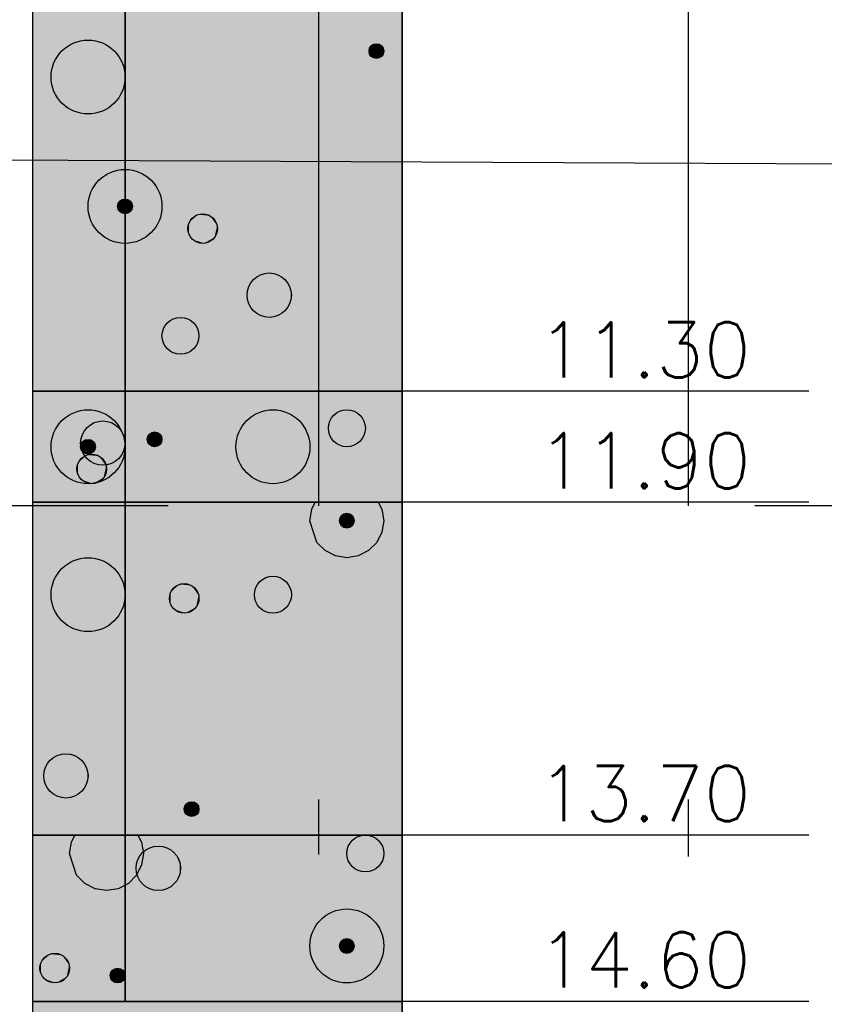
# Model space of a CAD drawing. Header units: metres. Extents: x 3458045 to 3462392, y 5482308 to 5484762.
# Tile 216 of 256: x 3460081.94 to 3460086.29, y 5483992.09 to 5483997.42. Entities that reach past the tile are written whole.
import ezdxf

# ---------------------------------------------------------------- set-up
doc = ezdxf.new("R2010")
doc.units = ezdxf.units.M
doc.header["$PDMODE"] = 3
doc.header["$PDSIZE"] = 0.1
for name, pattern in [('AUSGEZOGEN', [2, 1, 1]), ('VERDECKT', [9.525, 6.35, -3.175]), ('VERDECKT2', [4.7625, 3.175, -1.5875])]:
    doc.linetypes.add(name, pattern=pattern)
doc.layers.get('0').update_dxf_attribs({"linetype": 'CONTINUOUS'})
doc.layers.get('DEFPOINTS').update_dxf_attribs({"linetype": 'CONTINUOUS'})
for name, color, linetype in [('BAUER_BK 2014', 1, 'CONTINUOUS'), ('SP_BAUGRUBE-UWB-Sohle', 1, 'AUSGEZOGEN'), ('SP_BAUGRUBE-VERBAU', 210, 'AUSGEZOGEN'), ('SP_VERM', 1, 'CONTINUOUS')]:
    doc.layers.add(name, color=color, linetype=linetype)
doc.layers.add('SP_Höhenplan-Beschriftung-Linien', color=2, linetype='CONTINUOUS', lineweight=25)
doc.styles.add('ROMANS', font='ROMANS')
doc.styles.add('SP_F', font='romans.shx', dxfattribs={"width": 0.7, "bigfont": 'sp_f.shx'})
doc.dimstyles.new('SOFI35$0', dxfattribs={"dimtxt": 3.5, "dimasz": 0.35, "dimexe": 0.9, "dimexo": 0.625, "dimgap": 0.945, "dimtad": 1, "dimdec": 3, "dimrnd": 0.001, "dimzin": 1, "dimdsep": 46, "dimtxsty": 'SP_F', "dimblk1": 'SOF_BEMSTR1', "dimblk2": 'SOF_BEMSTR2', "dimsah": 1, "dimcen": 3.5, "dimse1": 1, "dimse2": 1, "dimclrd": 1, "dimclre": 1, "dimclrt": 2, "dimaunit": 2, "dimazin": 0, "dimtfac": 1, "dimtdec": 3, "dimtmove": 0, "dimatfit": 3, "dimfxl": 1, "dimtolj": 1, "dimtzin": 0, "dimlwd": 0, "dimlwe": 0, "dimarcsym": 0})

# ---------------------------------------------------------------- blocks, each defined once
blk = doc.blocks.new('SOF_BEMSTR2')
at = {"color": 0, "linetype": 'ByBlock', "lineweight": -2}
for p, q in [((0, -20), (0, 8.5)), ((3.535, 3.535), (-3.535, -3.535)), ((-5, 0), (5, 0))]:
    blk.add_line(p, q, dxfattribs=at)
blk = doc.blocks.new('SOF_BEMSTR1')
at = {"color": 0, "linetype": 'ByBlock', "lineweight": -2}
for p, q in [((0, 20), (0, -8.5)), ((3.535, 3.535), (-3.535, -3.535)), ((-5, 0), (5, 0))]:
    blk.add_line(p, q, dxfattribs=at)
blk = doc.blocks.new('*D120')
at = {"layer": 'DEFPOINTS', "color": 0, "linetype": 'AUSGEZOGEN', "transparency": 16777216}
for p in [(3460080.5579, 5483994.6749), (3460090.5579, 5483994.6749), (3460090.5579, 5483988.2771)]:
    blk.add_point(p, dxfattribs=at)
at = {"layer": 'SP_VERM', "color": 1, "linetype": 'AUSGEZOGEN', "lineweight": 0, "transparency": 16777216}
blk.add_line((3460080.6454, 5483988.2771), (3460090.4704, 5483988.2771), dxfattribs=at)
at = {"layer": 'SP_VERM', "color": 1, "linetype": 'AUSGEZOGEN', "lineweight": 0, "transparency": 16777216, "xscale": 0.08750000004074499, "yscale": 0.08750000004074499, "zscale": 0.08750000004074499, "rotation": 180}
blk.add_blockref('SOF_BEMSTR2', (3460080.5579, 5483988.2771), dxfattribs=at)
at = {"layer": 'SP_VERM', "color": 1, "linetype": 'AUSGEZOGEN', "lineweight": 0, "transparency": 16777216, "xscale": 0.08750000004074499, "yscale": 0.08750000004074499, "zscale": 0.08750000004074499}
blk.add_blockref('SOF_BEMSTR1', (3460090.5579, 5483988.2771), dxfattribs=at)
at = {"layer": 'SP_VERM', "color": 2, "linetype": 'AUSGEZOGEN', "transparency": 16777216, "insert": (3460085.5579, 5483988.9509), "char_height": 0.875, "attachment_point": 5, "style": 'SP_F'}
blk.add_mtext('\\A1;\\A1;10.00{\\H.7x;\\S^ ;}', dxfattribs=at)

msp = doc.modelspace()

# ---------------------------------------------------------------- linework, layer by layer
at = {"layer": 'BAUER_BK 2014', "color": 7, "linetype": 'Continuous'}
for points in [[(3460082.011, 5484006.7071), (3460082.011, 5483976.7071)], [(3460084.011, 5484006.7071), (3460084.011, 5483976.7071)], [(3460084.011, 5483995.4071), (3460084.011, 5483998.1071), (3460082.011, 5483998.1071), (3460082.011, 5483995.4071), (3460084.011, 5483995.4071)], [(3460084.011, 5483994.8071), (3460084.011, 5483995.4071), (3460082.011, 5483995.4071), (3460082.011, 5483994.8071), (3460084.011, 5483994.8071)], [(3460082.011, 5483995.4071), (3460084.011, 5483995.4071)], [(3460086.2097, 5483995.4071), (3460085.011, 5483995.4071), (3460084.411, 5483995.4071), (3460084.011, 5483995.4071)], [(3460084.011, 5483993.0071), (3460084.011, 5483994.8071), (3460082.011, 5483994.8071), (3460082.011, 5483993.0071), (3460084.011, 5483993.0071)], [(3460082.011, 5483994.8071), (3460084.011, 5483994.8071)], [(3460083.511, 5483994.7071), (3460083.521, 5483994.7689), (3460083.539, 5483994.8071), (3460083.881, 5483994.8071), (3460083.901, 5483994.7689), (3460083.911, 5483994.7071), (3460083.901, 5483994.6453), (3460083.873, 5483994.5895), (3460083.829, 5483994.5453), (3460083.773, 5483994.5169), (3460083.711, 5483994.5071), (3460083.649, 5483994.5169), (3460083.593, 5483994.5453), (3460083.549, 5483994.5895), (3460083.511, 5483994.7071)], [(3460086.2097, 5483994.8071), (3460085.011, 5483994.8071), (3460084.411, 5483994.8071), (3460084.011, 5483994.8071)], [(3460084.011, 5483992.1071), (3460084.011, 5483993.0071), (3460082.011, 5483993.0071), (3460082.011, 5483992.1071), (3460084.011, 5483992.1071)], [(3460082.011, 5483993.0071), (3460084.011, 5483993.0071)], [(3460082.211, 5483992.9071), (3460082.221, 5483992.9689), (3460082.239, 5483993.0071), (3460082.581, 5483993.0071), (3460082.601, 5483992.9689), (3460082.611, 5483992.9071), (3460082.601, 5483992.8453), (3460082.573, 5483992.7895), (3460082.529, 5483992.7453), (3460082.473, 5483992.7169), (3460082.411, 5483992.7071), (3460082.349, 5483992.7169), (3460082.293, 5483992.7453), (3460082.249, 5483992.7895), (3460082.211, 5483992.9071)], [(3460086.2097, 5483993.0071), (3460085.011, 5483993.0071), (3460084.411, 5483993.0071), (3460084.011, 5483993.0071)], [(3460084.011, 5483991.9071), (3460084.011, 5483992.1071), (3460082.011, 5483992.1071), (3460082.011, 5483991.9071), (3460084.011, 5483991.9071)], [(3460082.011, 5483992.1071), (3460084.011, 5483992.1071)], [(3460086.2097, 5483992.1071), (3460085.011, 5483992.1071), (3460084.411, 5483992.1071), (3460084.011, 5483992.1071)]]:
    msp.add_lwpolyline(points, dxfattribs=at)
at = {"layer": 'BAUER_BK 2014', "color": 50, "linetype": 'Continuous'}
for points in [[(3460082.511, 5483995.4071), (3460082.511, 5483998.1071), (3460082.011, 5483998.1071), (3460082.011, 5483995.4071), (3460082.511, 5483995.4071)], [(3460084.011, 5483994.8071), (3460084.011, 5483995.4071), (3460082.511, 5483995.4071), (3460082.511, 5483994.8071), (3460084.011, 5483994.8071)], [(3460084.011, 5483993.0071), (3460084.011, 5483994.8071), (3460082.511, 5483994.8071), (3460082.511, 5483993.0071), (3460084.011, 5483993.0071)], [(3460084.011, 5483992.1071), (3460084.011, 5483993.0071), (3460082.511, 5483993.0071), (3460082.511, 5483992.1071), (3460084.011, 5483992.1071)]]:
    msp.add_lwpolyline(points, dxfattribs=at)
at = {"layer": 'BAUER_BK 2014', "color": 30, "linetype": 'Continuous'}
for points in [[(3460084.011, 5483995.4071), (3460084.011, 5483998.1071), (3460082.511, 5483998.1071), (3460082.511, 5483995.4071), (3460084.011, 5483995.4071)], [(3460082.511, 5483994.8071), (3460082.511, 5483995.4071), (3460082.011, 5483995.4071), (3460082.011, 5483994.8071), (3460082.511, 5483994.8071)], [(3460082.511, 5483993.0071), (3460082.511, 5483994.8071), (3460082.011, 5483994.8071), (3460082.011, 5483993.0071), (3460082.511, 5483993.0071)], [(3460082.511, 5483992.1071), (3460082.511, 5483993.0071), (3460082.011, 5483993.0071), (3460082.011, 5483992.1071), (3460082.511, 5483992.1071)]]:
    msp.add_lwpolyline(points, dxfattribs=at)
at = {"layer": 'BAUER_BK 2014', "color": 206, "linetype": 'Continuous'}
msp.add_lwpolyline([(3460084.011, 5483991.9071), (3460084.011, 5483992.1071), (3460082.011, 5483992.1071), (3460082.011, 5483991.9071), (3460084.011, 5483991.9071)], dxfattribs=at)
at = {"layer": 'BAUER_BK 2014', "color": 7, "linetype": 'Continuous'}
for centre, radius in [((3460082.311, 5483997.1071), 0.2), ((3460083.871, 5483997.2471), 0.04), ((3460082.511, 5483996.4071), 0.2), ((3460082.511, 5483996.4071), 0.04), ((3460082.931, 5483996.2871), 0.08), ((3460083.291, 5483995.9271), 0.12), ((3460082.811, 5483995.7071), 0.1), ((3460082.311, 5483995.1071), 0.2), ((3460083.311, 5483995.1071), 0.2), ((3460083.711, 5483995.2071), 0.1), ((3460082.391, 5483995.1271), 0.12), ((3460082.671, 5483995.1471), 0.04), ((3460082.311, 5483995.1071), 0.04), ((3460082.331, 5483994.9871), 0.08), ((3460083.711, 5483994.7071), 0.04), ((3460082.311, 5483994.3071), 0.2), ((3460083.311, 5483994.3071), 0.1), ((3460082.831, 5483994.2871), 0.08), ((3460082.191, 5483993.3271), 0.12), ((3460082.871, 5483993.1471), 0.04), ((3460083.811, 5483992.9071), 0.1), ((3460082.691, 5483992.8271), 0.12), ((3460083.711, 5483992.4071), 0.2), ((3460083.711, 5483992.4071), 0.04), ((3460082.131, 5483992.2871), 0.08), ((3460082.471, 5483992.2471), 0.04)]:
    msp.add_circle(centre, radius, dxfattribs=at)
at = {"layer": 'BAUER_BK 2014', "color": 50, "linetype": 'Continuous'}
for points in [[(3460082.511, 5483995.4071), (3460082.511, 5483998.1071), (3460082.011, 5483995.4071), (3460082.011, 5483998.1071)], [(3460084.011, 5483994.8071), (3460084.011, 5483995.4071), (3460082.511, 5483994.8071), (3460082.511, 5483995.4071)], [(3460084.011, 5483993.0071), (3460084.011, 5483994.8071), (3460082.511, 5483993.0071), (3460082.511, 5483994.8071)], [(3460084.011, 5483992.1071), (3460084.011, 5483993.0071), (3460082.511, 5483992.1071), (3460082.511, 5483993.0071)]]:
    msp.add_solid(points, dxfattribs=at)
at = {"layer": 'BAUER_BK 2014', "color": 30, "linetype": 'Continuous'}
for points in [[(3460084.011, 5483995.4071), (3460084.011, 5483998.1071), (3460082.511, 5483995.4071), (3460082.511, 5483998.1071)], [(3460082.511, 5483994.8071), (3460082.511, 5483995.4071), (3460082.011, 5483994.8071), (3460082.011, 5483995.4071)], [(3460082.511, 5483993.0071), (3460082.511, 5483994.8071), (3460082.011, 5483993.0071), (3460082.011, 5483994.8071)], [(3460082.511, 5483992.1071), (3460082.511, 5483993.0071), (3460082.011, 5483992.1071), (3460082.011, 5483993.0071)]]:
    msp.add_solid(points, dxfattribs=at)
at = {"layer": 'BAUER_BK 2014', "color": 7, "linetype": 'Continuous'}
for points in [[(3460083.833, 5483997.2633), (3460083.843, 5483997.2769), (3460083.859, 5483997.2851)], [(3460083.833, 5483997.2633), (3460083.859, 5483997.2851), (3460083.891, 5483997.2817)], [(3460083.843, 5483997.2173), (3460083.833, 5483997.2633), (3460083.891, 5483997.2817)], [(3460083.843, 5483997.2769), (3460083.851, 5483997.2817), (3460083.859, 5483997.2851)], [(3460083.891, 5483997.2817), (3460083.903, 5483997.2235), (3460083.843, 5483997.2173)], [(3460083.859, 5483997.2851), (3460083.867, 5483997.2869), (3460083.875, 5483997.2869)], [(3460083.859, 5483997.2851), (3460083.875, 5483997.2869), (3460083.891, 5483997.2817)], [(3460083.875, 5483997.2869), (3460083.883, 5483997.2851), (3460083.891, 5483997.2817)], [(3460083.891, 5483997.2817), (3460083.897, 5483997.2769), (3460083.903, 5483997.2707)], [(3460083.891, 5483997.2817), (3460083.903, 5483997.2707), (3460083.909, 5483997.2555)], [(3460083.891, 5483997.2817), (3460083.909, 5483997.2555), (3460083.903, 5483997.2235)], [(3460083.831, 5483997.2471), (3460083.831, 5483997.2555), (3460083.833, 5483997.2633)], [(3460083.833, 5483997.2309), (3460083.831, 5483997.2471), (3460083.833, 5483997.2633)], [(3460083.833, 5483997.2633), (3460083.839, 5483997.2707), (3460083.843, 5483997.2769)], [(3460083.843, 5483997.2173), (3460083.833, 5483997.2309), (3460083.833, 5483997.2633)], [(3460083.843, 5483997.2173), (3460083.839, 5483997.2235), (3460083.833, 5483997.2309)], [(3460083.903, 5483997.2707), (3460083.907, 5483997.2633), (3460083.909, 5483997.2555)], [(3460083.909, 5483997.2555), (3460083.909, 5483997.2387), (3460083.903, 5483997.2235)], [(3460083.909, 5483997.2387), (3460083.907, 5483997.2309), (3460083.903, 5483997.2235)], [(3460083.909, 5483997.2555), (3460083.911, 5483997.2471), (3460083.909, 5483997.2387)], [(3460083.903, 5483997.2235), (3460083.875, 5483997.2073), (3460083.843, 5483997.2173)], [(3460083.859, 5483997.2091), (3460083.851, 5483997.2125), (3460083.843, 5483997.2173)], [(3460083.875, 5483997.2073), (3460083.859, 5483997.2091), (3460083.843, 5483997.2173)], [(3460083.875, 5483997.2073), (3460083.867, 5483997.2073), (3460083.859, 5483997.2091)], [(3460083.903, 5483997.2235), (3460083.891, 5483997.2125), (3460083.875, 5483997.2073)], [(3460083.891, 5483997.2125), (3460083.883, 5483997.2091), (3460083.875, 5483997.2073)], [(3460083.903, 5483997.2235), (3460083.897, 5483997.2173), (3460083.891, 5483997.2125)], [(3460082.473, 5483996.4233), (3460082.483, 5483996.4369), (3460082.499, 5483996.4451)], [(3460082.473, 5483996.4233), (3460082.499, 5483996.4451), (3460082.531, 5483996.4417)], [(3460082.483, 5483996.3773), (3460082.473, 5483996.4233), (3460082.531, 5483996.4417)], [(3460082.473, 5483996.4233), (3460082.479, 5483996.4307), (3460082.483, 5483996.4369)], [(3460082.483, 5483996.4369), (3460082.491, 5483996.4417), (3460082.499, 5483996.4451)], [(3460082.531, 5483996.4417), (3460082.543, 5483996.3835), (3460082.483, 5483996.3773)], [(3460082.499, 5483996.4451), (3460082.507, 5483996.4469), (3460082.515, 5483996.4469)], [(3460082.499, 5483996.4451), (3460082.515, 5483996.4469), (3460082.531, 5483996.4417)], [(3460082.515, 5483996.4469), (3460082.523, 5483996.4451), (3460082.531, 5483996.4417)], [(3460082.531, 5483996.4417), (3460082.537, 5483996.4369), (3460082.543, 5483996.4307)], [(3460082.531, 5483996.4417), (3460082.543, 5483996.4307), (3460082.549, 5483996.4155)], [(3460082.531, 5483996.4417), (3460082.549, 5483996.4155), (3460082.543, 5483996.3835)], [(3460082.543, 5483996.4307), (3460082.547, 5483996.4233), (3460082.549, 5483996.4155)], [(3460082.471, 5483996.4071), (3460082.471, 5483996.4155), (3460082.473, 5483996.4233)], [(3460082.473, 5483996.3909), (3460082.471, 5483996.4071), (3460082.473, 5483996.4233)], [(3460082.483, 5483996.3773), (3460082.473, 5483996.3909), (3460082.473, 5483996.4233)], [(3460082.483, 5483996.3773), (3460082.479, 5483996.3835), (3460082.473, 5483996.3909)], [(3460082.543, 5483996.3835), (3460082.515, 5483996.3673), (3460082.483, 5483996.3773)], [(3460082.499, 5483996.3691), (3460082.491, 5483996.3725), (3460082.483, 5483996.3773)], [(3460082.515, 5483996.3673), (3460082.499, 5483996.3691), (3460082.483, 5483996.3773)], [(3460082.543, 5483996.3835), (3460082.531, 5483996.3725), (3460082.515, 5483996.3673)], [(3460082.543, 5483996.3835), (3460082.537, 5483996.3773), (3460082.531, 5483996.3725)], [(3460082.549, 5483996.4155), (3460082.549, 5483996.3987), (3460082.543, 5483996.3835)], [(3460082.549, 5483996.3987), (3460082.547, 5483996.3909), (3460082.543, 5483996.3835)], [(3460082.549, 5483996.4155), (3460082.551, 5483996.4071), (3460082.549, 5483996.3987)], [(3460082.515, 5483996.3673), (3460082.507, 5483996.3673), (3460082.499, 5483996.3691)], [(3460082.531, 5483996.3725), (3460082.523, 5483996.3691), (3460082.515, 5483996.3673)], [(3460082.857, 5483996.3197), (3460082.877, 5483996.3465), (3460082.905, 5483996.3631)], [(3460082.857, 5483996.3197), (3460082.905, 5483996.3631), (3460082.971, 5483996.3563)], [(3460082.877, 5483996.2277), (3460082.857, 5483996.3197), (3460082.971, 5483996.3563)], [(3460082.857, 5483996.3197), (3460082.865, 5483996.3341), (3460082.877, 5483996.3465)], [(3460082.877, 5483996.3465), (3460082.891, 5483996.3563), (3460082.905, 5483996.3631)], [(3460082.971, 5483996.3563), (3460082.995, 5483996.2401), (3460082.877, 5483996.2277)], [(3460082.905, 5483996.3631), (3460082.923, 5483996.3667), (3460082.939, 5483996.3667)], [(3460082.905, 5483996.3631), (3460082.939, 5483996.3667), (3460082.971, 5483996.3563)], [(3460082.939, 5483996.3667), (3460082.955, 5483996.3631), (3460082.971, 5483996.3563)], [(3460082.971, 5483996.3563), (3460082.985, 5483996.3465), (3460082.995, 5483996.3341)], [(3460082.971, 5483996.3563), (3460082.995, 5483996.3341), (3460083.009, 5483996.3037)], [(3460082.971, 5483996.3563), (3460083.009, 5483996.3037), (3460082.995, 5483996.2401)], [(3460082.995, 5483996.3341), (3460083.003, 5483996.3197), (3460083.009, 5483996.3037)], [(3460082.851, 5483996.2871), (3460082.853, 5483996.3037), (3460082.857, 5483996.3197)], [(3460082.857, 5483996.2545), (3460082.851, 5483996.2871), (3460082.857, 5483996.3197)], [(3460082.877, 5483996.2277), (3460082.857, 5483996.2545), (3460082.857, 5483996.3197)], [(3460083.009, 5483996.3037), (3460083.009, 5483996.2705), (3460082.995, 5483996.2401)], [(3460083.009, 5483996.2705), (3460083.003, 5483996.2545), (3460082.995, 5483996.2401)], [(3460083.009, 5483996.3037), (3460083.011, 5483996.2871), (3460083.009, 5483996.2705)], [(3460082.877, 5483996.2277), (3460082.865, 5483996.2401), (3460082.857, 5483996.2545)], [(3460082.995, 5483996.2401), (3460082.939, 5483996.2075), (3460082.877, 5483996.2277)], [(3460082.905, 5483996.2111), (3460082.891, 5483996.2179), (3460082.877, 5483996.2277)], [(3460082.939, 5483996.2075), (3460082.905, 5483996.2111), (3460082.877, 5483996.2277)], [(3460082.995, 5483996.2401), (3460082.971, 5483996.2179), (3460082.939, 5483996.2075)], [(3460082.971, 5483996.2179), (3460082.955, 5483996.2111), (3460082.939, 5483996.2075)], [(3460082.995, 5483996.2401), (3460082.985, 5483996.2277), (3460082.971, 5483996.2179)], [(3460082.939, 5483996.2075), (3460082.923, 5483996.2075), (3460082.905, 5483996.2111)], [(3460083.181, 5483995.9759), (3460083.211, 5483996.0163), (3460083.253, 5483996.0413)], [(3460083.181, 5483995.9759), (3460083.253, 5483996.0413), (3460083.351, 5483996.0311)], [(3460083.211, 5483995.8379), (3460083.181, 5483995.9759), (3460083.351, 5483996.0311)], [(3460083.181, 5483995.9759), (3460083.193, 5483995.9977), (3460083.211, 5483996.0163)], [(3460083.211, 5483996.0163), (3460083.231, 5483996.0311), (3460083.253, 5483996.0413)], [(3460083.351, 5483996.0311), (3460083.387, 5483995.8565), (3460083.211, 5483995.8379)], [(3460083.253, 5483996.0413), (3460083.277, 5483996.0465), (3460083.303, 5483996.0465)], [(3460083.253, 5483996.0413), (3460083.303, 5483996.0465), (3460083.351, 5483996.0311)], [(3460083.303, 5483996.0465), (3460083.327, 5483996.0413), (3460083.351, 5483996.0311)], [(3460083.351, 5483996.0311), (3460083.371, 5483996.0163), (3460083.387, 5483995.9977)], [(3460083.351, 5483996.0311), (3460083.387, 5483995.9977), (3460083.407, 5483995.9521)], [(3460083.351, 5483996.0311), (3460083.407, 5483995.9521), (3460083.387, 5483995.8565)], [(3460083.171, 5483995.9271), (3460083.173, 5483995.9521), (3460083.181, 5483995.9759)], [(3460083.181, 5483995.8783), (3460083.171, 5483995.9271), (3460083.181, 5483995.9759)], [(3460083.211, 5483995.8379), (3460083.181, 5483995.8783), (3460083.181, 5483995.9759)], [(3460083.387, 5483995.9977), (3460083.401, 5483995.9759), (3460083.407, 5483995.9521)], [(3460083.407, 5483995.9521), (3460083.407, 5483995.9021), (3460083.387, 5483995.8565)], [(3460083.407, 5483995.9521), (3460083.411, 5483995.9271), (3460083.407, 5483995.9021)], [(3460083.407, 5483995.9021), (3460083.401, 5483995.8783), (3460083.387, 5483995.8565)], [(3460083.211, 5483995.8379), (3460083.193, 5483995.8565), (3460083.181, 5483995.8783)], [(3460083.387, 5483995.8565), (3460083.303, 5483995.8077), (3460083.211, 5483995.8379)], [(3460083.387, 5483995.8565), (3460083.351, 5483995.8231), (3460083.303, 5483995.8077)], [(3460083.387, 5483995.8565), (3460083.371, 5483995.8379), (3460083.351, 5483995.8231)], [(3460083.253, 5483995.8129), (3460083.231, 5483995.8231), (3460083.211, 5483995.8379)], [(3460083.303, 5483995.8077), (3460083.253, 5483995.8129), (3460083.211, 5483995.8379)], [(3460083.303, 5483995.8077), (3460083.277, 5483995.8077), (3460083.253, 5483995.8129)], [(3460083.351, 5483995.8231), (3460083.327, 5483995.8129), (3460083.303, 5483995.8077)], [(3460082.281, 5483995.1759), (3460082.311, 5483995.2163), (3460082.353, 5483995.2413)], [(3460082.281, 5483995.1759), (3460082.353, 5483995.2413), (3460082.451, 5483995.2311)], [(3460082.311, 5483995.0379), (3460082.281, 5483995.1759), (3460082.451, 5483995.2311)], [(3460082.281, 5483995.1759), (3460082.293, 5483995.1977), (3460082.311, 5483995.2163)], [(3460082.311, 5483995.2163), (3460082.331, 5483995.2311), (3460082.353, 5483995.2413)], [(3460082.451, 5483995.2311), (3460082.487, 5483995.0565), (3460082.311, 5483995.0379)], [(3460082.353, 5483995.2413), (3460082.377, 5483995.2465), (3460082.403, 5483995.2465)], [(3460082.353, 5483995.2413), (3460082.403, 5483995.2465), (3460082.451, 5483995.2311)], [(3460082.403, 5483995.2465), (3460082.427, 5483995.2413), (3460082.451, 5483995.2311)], [(3460082.451, 5483995.2311), (3460082.471, 5483995.2163), (3460082.487, 5483995.1977)], [(3460082.451, 5483995.2311), (3460082.487, 5483995.1977), (3460082.507, 5483995.1521)], [(3460082.451, 5483995.2311), (3460082.507, 5483995.1521), (3460082.487, 5483995.0565)], [(3460082.271, 5483995.1271), (3460082.273, 5483995.1521), (3460082.281, 5483995.1759)], [(3460082.281, 5483995.0783), (3460082.271, 5483995.1271), (3460082.281, 5483995.1759)], [(3460082.311, 5483995.0379), (3460082.281, 5483995.0783), (3460082.281, 5483995.1759)], [(3460082.487, 5483995.1977), (3460082.501, 5483995.1759), (3460082.507, 5483995.1521)], [(3460082.507, 5483995.1521), (3460082.507, 5483995.1021), (3460082.487, 5483995.0565)], [(3460082.507, 5483995.1521), (3460082.511, 5483995.1271), (3460082.507, 5483995.1021)], [(3460082.631, 5483995.1471), (3460082.631, 5483995.1555), (3460082.633, 5483995.1633)], [(3460082.633, 5483995.1309), (3460082.631, 5483995.1471), (3460082.633, 5483995.1633)], [(3460082.633, 5483995.1633), (3460082.643, 5483995.1769), (3460082.659, 5483995.1851)], [(3460082.633, 5483995.1633), (3460082.659, 5483995.1851), (3460082.691, 5483995.1817)], [(3460082.643, 5483995.1173), (3460082.633, 5483995.1633), (3460082.691, 5483995.1817)], [(3460082.633, 5483995.1633), (3460082.639, 5483995.1707), (3460082.643, 5483995.1769)], [(3460082.643, 5483995.1173), (3460082.633, 5483995.1309), (3460082.633, 5483995.1633)], [(3460082.643, 5483995.1769), (3460082.651, 5483995.1817), (3460082.659, 5483995.1851)], [(3460082.691, 5483995.1817), (3460082.703, 5483995.1235), (3460082.643, 5483995.1173)], [(3460082.659, 5483995.1851), (3460082.667, 5483995.1869), (3460082.675, 5483995.1869)], [(3460082.659, 5483995.1851), (3460082.675, 5483995.1869), (3460082.691, 5483995.1817)], [(3460082.675, 5483995.1869), (3460082.683, 5483995.1851), (3460082.691, 5483995.1817)], [(3460082.691, 5483995.1817), (3460082.697, 5483995.1769), (3460082.703, 5483995.1707)], [(3460082.691, 5483995.1817), (3460082.703, 5483995.1707), (3460082.709, 5483995.1555)], [(3460082.691, 5483995.1817), (3460082.709, 5483995.1555), (3460082.703, 5483995.1235)], [(3460082.703, 5483995.1707), (3460082.707, 5483995.1633), (3460082.709, 5483995.1555)], [(3460082.709, 5483995.1555), (3460082.709, 5483995.1387), (3460082.703, 5483995.1235)], [(3460082.709, 5483995.1555), (3460082.711, 5483995.1471), (3460082.709, 5483995.1387)], [(3460082.271, 5483995.1071), (3460082.271, 5483995.1155), (3460082.273, 5483995.1233)], [(3460082.273, 5483995.0909), (3460082.271, 5483995.1071), (3460082.273, 5483995.1233)], [(3460082.273, 5483995.1233), (3460082.283, 5483995.1369), (3460082.299, 5483995.1451)], [(3460082.273, 5483995.1233), (3460082.299, 5483995.1451), (3460082.331, 5483995.1417)], [(3460082.283, 5483995.0773), (3460082.273, 5483995.1233), (3460082.331, 5483995.1417)], [(3460082.273, 5483995.1233), (3460082.279, 5483995.1307), (3460082.283, 5483995.1369)], [(3460082.283, 5483995.0773), (3460082.273, 5483995.0909), (3460082.273, 5483995.1233)], [(3460082.283, 5483995.1369), (3460082.291, 5483995.1417), (3460082.299, 5483995.1451)], [(3460082.331, 5483995.1417), (3460082.343, 5483995.0835), (3460082.283, 5483995.0773)], [(3460082.299, 5483995.1451), (3460082.307, 5483995.1469), (3460082.315, 5483995.1469)], [(3460082.299, 5483995.1451), (3460082.315, 5483995.1469), (3460082.331, 5483995.1417)], [(3460082.315, 5483995.1469), (3460082.323, 5483995.1451), (3460082.331, 5483995.1417)], [(3460082.331, 5483995.1417), (3460082.337, 5483995.1369), (3460082.343, 5483995.1307)], [(3460082.331, 5483995.1417), (3460082.343, 5483995.1307), (3460082.349, 5483995.1155)], [(3460082.331, 5483995.1417), (3460082.349, 5483995.1155), (3460082.343, 5483995.0835)], [(3460082.343, 5483995.1307), (3460082.347, 5483995.1233), (3460082.349, 5483995.1155)], [(3460082.349, 5483995.1155), (3460082.349, 5483995.0987), (3460082.343, 5483995.0835)], [(3460082.349, 5483995.0987), (3460082.347, 5483995.0909), (3460082.343, 5483995.0835)], [(3460082.349, 5483995.1155), (3460082.351, 5483995.1071), (3460082.349, 5483995.0987)], [(3460082.507, 5483995.1021), (3460082.501, 5483995.0783), (3460082.487, 5483995.0565)], [(3460082.643, 5483995.1173), (3460082.639, 5483995.1235), (3460082.633, 5483995.1309)], [(3460082.703, 5483995.1235), (3460082.675, 5483995.1073), (3460082.643, 5483995.1173)], [(3460082.659, 5483995.1091), (3460082.651, 5483995.1125), (3460082.643, 5483995.1173)], [(3460082.675, 5483995.1073), (3460082.659, 5483995.1091), (3460082.643, 5483995.1173)], [(3460082.675, 5483995.1073), (3460082.667, 5483995.1073), (3460082.659, 5483995.1091)], [(3460082.703, 5483995.1235), (3460082.691, 5483995.1125), (3460082.675, 5483995.1073)], [(3460082.691, 5483995.1125), (3460082.683, 5483995.1091), (3460082.675, 5483995.1073)], [(3460082.703, 5483995.1235), (3460082.697, 5483995.1173), (3460082.691, 5483995.1125)], [(3460082.709, 5483995.1387), (3460082.707, 5483995.1309), (3460082.703, 5483995.1235)], [(3460082.257, 5483995.0197), (3460082.277, 5483995.0465), (3460082.305, 5483995.0631)], [(3460082.257, 5483995.0197), (3460082.305, 5483995.0631), (3460082.371, 5483995.0563)], [(3460082.277, 5483994.9277), (3460082.257, 5483995.0197), (3460082.371, 5483995.0563)], [(3460082.257, 5483995.0197), (3460082.265, 5483995.0341), (3460082.277, 5483995.0465)], [(3460082.283, 5483995.0773), (3460082.279, 5483995.0835), (3460082.273, 5483995.0909)], [(3460082.277, 5483995.0465), (3460082.291, 5483995.0563), (3460082.305, 5483995.0631)], [(3460082.371, 5483995.0563), (3460082.395, 5483994.9401), (3460082.277, 5483994.9277)], [(3460082.311, 5483995.0379), (3460082.293, 5483995.0565), (3460082.281, 5483995.0783)], [(3460082.343, 5483995.0835), (3460082.315, 5483995.0673), (3460082.283, 5483995.0773)], [(3460082.299, 5483995.0691), (3460082.291, 5483995.0725), (3460082.283, 5483995.0773)], [(3460082.315, 5483995.0673), (3460082.299, 5483995.0691), (3460082.283, 5483995.0773)], [(3460082.315, 5483995.0673), (3460082.307, 5483995.0673), (3460082.299, 5483995.0691)], [(3460082.305, 5483995.0631), (3460082.323, 5483995.0667), (3460082.339, 5483995.0667)], [(3460082.305, 5483995.0631), (3460082.339, 5483995.0667), (3460082.371, 5483995.0563)], [(3460082.487, 5483995.0565), (3460082.403, 5483995.0077), (3460082.311, 5483995.0379)], [(3460082.343, 5483995.0835), (3460082.331, 5483995.0725), (3460082.315, 5483995.0673)], [(3460082.331, 5483995.0725), (3460082.323, 5483995.0691), (3460082.315, 5483995.0673)], [(3460082.343, 5483995.0835), (3460082.337, 5483995.0773), (3460082.331, 5483995.0725)], [(3460082.339, 5483995.0667), (3460082.355, 5483995.0631), (3460082.371, 5483995.0563)], [(3460082.371, 5483995.0563), (3460082.385, 5483995.0465), (3460082.395, 5483995.0341)], [(3460082.371, 5483995.0563), (3460082.395, 5483995.0341), (3460082.409, 5483995.0037)], [(3460082.371, 5483995.0563), (3460082.409, 5483995.0037), (3460082.395, 5483994.9401)], [(3460082.487, 5483995.0565), (3460082.451, 5483995.0231), (3460082.403, 5483995.0077)], [(3460082.487, 5483995.0565), (3460082.471, 5483995.0379), (3460082.451, 5483995.0231)], [(3460082.251, 5483994.9871), (3460082.253, 5483995.0037), (3460082.257, 5483995.0197)], [(3460082.257, 5483994.9545), (3460082.251, 5483994.9871), (3460082.257, 5483995.0197)], [(3460082.277, 5483994.9277), (3460082.257, 5483994.9545), (3460082.257, 5483995.0197)], [(3460082.353, 5483995.0129), (3460082.331, 5483995.0231), (3460082.311, 5483995.0379)], [(3460082.403, 5483995.0077), (3460082.353, 5483995.0129), (3460082.311, 5483995.0379)], [(3460082.403, 5483995.0077), (3460082.377, 5483995.0077), (3460082.353, 5483995.0129)], [(3460082.395, 5483995.0341), (3460082.403, 5483995.0197), (3460082.409, 5483995.0037)], [(3460082.409, 5483995.0037), (3460082.409, 5483994.9705), (3460082.395, 5483994.9401)], [(3460082.451, 5483995.0231), (3460082.427, 5483995.0129), (3460082.403, 5483995.0077)], [(3460082.409, 5483995.0037), (3460082.411, 5483994.9871), (3460082.409, 5483994.9705)], [(3460082.277, 5483994.9277), (3460082.265, 5483994.9401), (3460082.257, 5483994.9545)], [(3460082.395, 5483994.9401), (3460082.339, 5483994.9075), (3460082.277, 5483994.9277)], [(3460082.395, 5483994.9401), (3460082.371, 5483994.9179), (3460082.339, 5483994.9075)], [(3460082.395, 5483994.9401), (3460082.385, 5483994.9277), (3460082.371, 5483994.9179)], [(3460082.409, 5483994.9705), (3460082.403, 5483994.9545), (3460082.395, 5483994.9401)], [(3460082.305, 5483994.9111), (3460082.291, 5483994.9179), (3460082.277, 5483994.9277)], [(3460082.339, 5483994.9075), (3460082.305, 5483994.9111), (3460082.277, 5483994.9277)], [(3460082.339, 5483994.9075), (3460082.323, 5483994.9075), (3460082.305, 5483994.9111)], [(3460082.371, 5483994.9179), (3460082.355, 5483994.9111), (3460082.339, 5483994.9075)], [(3460083.673, 5483994.7233), (3460083.683, 5483994.7369), (3460083.699, 5483994.7451)], [(3460083.673, 5483994.7233), (3460083.699, 5483994.7451), (3460083.731, 5483994.7417)], [(3460083.683, 5483994.6773), (3460083.673, 5483994.7233), (3460083.731, 5483994.7417)], [(3460083.673, 5483994.7233), (3460083.679, 5483994.7307), (3460083.683, 5483994.7369)], [(3460083.683, 5483994.7369), (3460083.691, 5483994.7417), (3460083.699, 5483994.7451)], [(3460083.731, 5483994.7417), (3460083.743, 5483994.6835), (3460083.683, 5483994.6773)], [(3460083.699, 5483994.7451), (3460083.707, 5483994.7469), (3460083.715, 5483994.7469)], [(3460083.699, 5483994.7451), (3460083.715, 5483994.7469), (3460083.731, 5483994.7417)], [(3460083.715, 5483994.7469), (3460083.723, 5483994.7451), (3460083.731, 5483994.7417)], [(3460083.731, 5483994.7417), (3460083.737, 5483994.7369), (3460083.743, 5483994.7307)], [(3460083.731, 5483994.7417), (3460083.743, 5483994.7307), (3460083.749, 5483994.7155)], [(3460083.731, 5483994.7417), (3460083.749, 5483994.7155), (3460083.743, 5483994.6835)], [(3460083.743, 5483994.7307), (3460083.747, 5483994.7233), (3460083.749, 5483994.7155)], [(3460083.671, 5483994.7071), (3460083.671, 5483994.7155), (3460083.673, 5483994.7233)], [(3460083.673, 5483994.6909), (3460083.671, 5483994.7071), (3460083.673, 5483994.7233)], [(3460083.683, 5483994.6773), (3460083.673, 5483994.6909), (3460083.673, 5483994.7233)], [(3460083.683, 5483994.6773), (3460083.679, 5483994.6835), (3460083.673, 5483994.6909)], [(3460083.743, 5483994.6835), (3460083.715, 5483994.6673), (3460083.683, 5483994.6773)], [(3460083.699, 5483994.6691), (3460083.691, 5483994.6725), (3460083.683, 5483994.6773)], [(3460083.715, 5483994.6673), (3460083.699, 5483994.6691), (3460083.683, 5483994.6773)], [(3460083.743, 5483994.6835), (3460083.731, 5483994.6725), (3460083.715, 5483994.6673)], [(3460083.731, 5483994.6725), (3460083.723, 5483994.6691), (3460083.715, 5483994.6673)], [(3460083.743, 5483994.6835), (3460083.737, 5483994.6773), (3460083.731, 5483994.6725)], [(3460083.749, 5483994.7155), (3460083.749, 5483994.6987), (3460083.743, 5483994.6835)], [(3460083.749, 5483994.6987), (3460083.747, 5483994.6909), (3460083.743, 5483994.6835)], [(3460083.749, 5483994.7155), (3460083.751, 5483994.7071), (3460083.749, 5483994.6987)], [(3460083.715, 5483994.6673), (3460083.707, 5483994.6673), (3460083.699, 5483994.6691)], [(3460082.757, 5483994.3197), (3460082.777, 5483994.3465), (3460082.805, 5483994.3631)], [(3460082.757, 5483994.3197), (3460082.805, 5483994.3631), (3460082.871, 5483994.3563)], [(3460082.777, 5483994.2277), (3460082.757, 5483994.3197), (3460082.871, 5483994.3563)], [(3460082.777, 5483994.3465), (3460082.791, 5483994.3563), (3460082.805, 5483994.3631)], [(3460082.871, 5483994.3563), (3460082.895, 5483994.2401), (3460082.777, 5483994.2277)], [(3460082.805, 5483994.3631), (3460082.823, 5483994.3667), (3460082.839, 5483994.3667)], [(3460082.805, 5483994.3631), (3460082.839, 5483994.3667), (3460082.871, 5483994.3563)], [(3460082.839, 5483994.3667), (3460082.855, 5483994.3631), (3460082.871, 5483994.3563)], [(3460082.871, 5483994.3563), (3460082.885, 5483994.3465), (3460082.895, 5483994.3341)], [(3460082.871, 5483994.3563), (3460082.895, 5483994.3341), (3460082.909, 5483994.3037)], [(3460082.871, 5483994.3563), (3460082.909, 5483994.3037), (3460082.895, 5483994.2401)], [(3460082.751, 5483994.2871), (3460082.753, 5483994.3037), (3460082.757, 5483994.3197)], [(3460082.757, 5483994.2545), (3460082.751, 5483994.2871), (3460082.757, 5483994.3197)], [(3460082.757, 5483994.3197), (3460082.765, 5483994.3341), (3460082.777, 5483994.3465)], [(3460082.777, 5483994.2277), (3460082.757, 5483994.2545), (3460082.757, 5483994.3197)], [(3460082.895, 5483994.3341), (3460082.903, 5483994.3197), (3460082.909, 5483994.3037)], [(3460082.909, 5483994.3037), (3460082.909, 5483994.2705), (3460082.895, 5483994.2401)], [(3460082.909, 5483994.3037), (3460082.911, 5483994.2871), (3460082.909, 5483994.2705)], [(3460082.777, 5483994.2277), (3460082.765, 5483994.2401), (3460082.757, 5483994.2545)], [(3460082.909, 5483994.2705), (3460082.903, 5483994.2545), (3460082.895, 5483994.2401)], [(3460082.895, 5483994.2401), (3460082.839, 5483994.2075), (3460082.777, 5483994.2277)], [(3460082.805, 5483994.2111), (3460082.791, 5483994.2179), (3460082.777, 5483994.2277)], [(3460082.839, 5483994.2075), (3460082.805, 5483994.2111), (3460082.777, 5483994.2277)], [(3460082.839, 5483994.2075), (3460082.823, 5483994.2075), (3460082.805, 5483994.2111)], [(3460082.895, 5483994.2401), (3460082.871, 5483994.2179), (3460082.839, 5483994.2075)], [(3460082.871, 5483994.2179), (3460082.855, 5483994.2111), (3460082.839, 5483994.2075)], [(3460082.895, 5483994.2401), (3460082.885, 5483994.2277), (3460082.871, 5483994.2179)], [(3460082.081, 5483993.3759), (3460082.111, 5483993.4163), (3460082.153, 5483993.4413)], [(3460082.081, 5483993.3759), (3460082.153, 5483993.4413), (3460082.251, 5483993.4311)], [(3460082.111, 5483993.2379), (3460082.081, 5483993.3759), (3460082.251, 5483993.4311)], [(3460082.081, 5483993.3759), (3460082.093, 5483993.3977), (3460082.111, 5483993.4163)], [(3460082.111, 5483993.4163), (3460082.131, 5483993.4311), (3460082.153, 5483993.4413)], [(3460082.251, 5483993.4311), (3460082.287, 5483993.2565), (3460082.111, 5483993.2379)], [(3460082.153, 5483993.4413), (3460082.177, 5483993.4465), (3460082.203, 5483993.4465)], [(3460082.153, 5483993.4413), (3460082.203, 5483993.4465), (3460082.251, 5483993.4311)], [(3460082.203, 5483993.4465), (3460082.227, 5483993.4413), (3460082.251, 5483993.4311)], [(3460082.251, 5483993.4311), (3460082.271, 5483993.4163), (3460082.287, 5483993.3977)], [(3460082.251, 5483993.4311), (3460082.287, 5483993.3977), (3460082.307, 5483993.3521)], [(3460082.251, 5483993.4311), (3460082.307, 5483993.3521), (3460082.287, 5483993.2565)], [(3460082.287, 5483993.3977), (3460082.301, 5483993.3759), (3460082.307, 5483993.3521)], [(3460082.071, 5483993.3271), (3460082.073, 5483993.3521), (3460082.081, 5483993.3759)], [(3460082.081, 5483993.2783), (3460082.071, 5483993.3271), (3460082.081, 5483993.3759)], [(3460082.111, 5483993.2379), (3460082.081, 5483993.2783), (3460082.081, 5483993.3759)], [(3460082.307, 5483993.3521), (3460082.307, 5483993.3021), (3460082.287, 5483993.2565)], [(3460082.307, 5483993.3521), (3460082.311, 5483993.3271), (3460082.307, 5483993.3021)], [(3460082.307, 5483993.3021), (3460082.301, 5483993.2783), (3460082.287, 5483993.2565)], [(3460082.111, 5483993.2379), (3460082.093, 5483993.2565), (3460082.081, 5483993.2783)], [(3460082.287, 5483993.2565), (3460082.203, 5483993.2077), (3460082.111, 5483993.2379)], [(3460082.153, 5483993.2129), (3460082.131, 5483993.2231), (3460082.111, 5483993.2379)], [(3460082.203, 5483993.2077), (3460082.153, 5483993.2129), (3460082.111, 5483993.2379)], [(3460082.287, 5483993.2565), (3460082.251, 5483993.2231), (3460082.203, 5483993.2077)], [(3460082.287, 5483993.2565), (3460082.271, 5483993.2379), (3460082.251, 5483993.2231)], [(3460082.203, 5483993.2077), (3460082.177, 5483993.2077), (3460082.153, 5483993.2129)], [(3460082.251, 5483993.2231), (3460082.227, 5483993.2129), (3460082.203, 5483993.2077)], [(3460082.833, 5483993.1633), (3460082.843, 5483993.1769), (3460082.859, 5483993.1851)], [(3460082.833, 5483993.1633), (3460082.859, 5483993.1851), (3460082.891, 5483993.1817)], [(3460082.843, 5483993.1173), (3460082.833, 5483993.1633), (3460082.891, 5483993.1817)], [(3460082.843, 5483993.1769), (3460082.851, 5483993.1817), (3460082.859, 5483993.1851)], [(3460082.891, 5483993.1817), (3460082.903, 5483993.1235), (3460082.843, 5483993.1173)], [(3460082.859, 5483993.1851), (3460082.867, 5483993.1869), (3460082.875, 5483993.1869)], [(3460082.859, 5483993.1851), (3460082.875, 5483993.1869), (3460082.891, 5483993.1817)], [(3460082.875, 5483993.1869), (3460082.883, 5483993.1851), (3460082.891, 5483993.1817)], [(3460082.891, 5483993.1817), (3460082.897, 5483993.1769), (3460082.903, 5483993.1707)], [(3460082.891, 5483993.1817), (3460082.903, 5483993.1707), (3460082.909, 5483993.1555)], [(3460082.891, 5483993.1817), (3460082.909, 5483993.1555), (3460082.903, 5483993.1235)], [(3460082.831, 5483993.1471), (3460082.831, 5483993.1555), (3460082.833, 5483993.1633)], [(3460082.833, 5483993.1309), (3460082.831, 5483993.1471), (3460082.833, 5483993.1633)], [(3460082.833, 5483993.1633), (3460082.839, 5483993.1707), (3460082.843, 5483993.1769)], [(3460082.843, 5483993.1173), (3460082.833, 5483993.1309), (3460082.833, 5483993.1633)], [(3460082.843, 5483993.1173), (3460082.839, 5483993.1235), (3460082.833, 5483993.1309)], [(3460082.903, 5483993.1707), (3460082.907, 5483993.1633), (3460082.909, 5483993.1555)], [(3460082.909, 5483993.1555), (3460082.909, 5483993.1387), (3460082.903, 5483993.1235)], [(3460082.909, 5483993.1387), (3460082.907, 5483993.1309), (3460082.903, 5483993.1235)], [(3460082.909, 5483993.1555), (3460082.911, 5483993.1471), (3460082.909, 5483993.1387)], [(3460082.903, 5483993.1235), (3460082.875, 5483993.1073), (3460082.843, 5483993.1173)], [(3460082.859, 5483993.1091), (3460082.851, 5483993.1125), (3460082.843, 5483993.1173)], [(3460082.875, 5483993.1073), (3460082.859, 5483993.1091), (3460082.843, 5483993.1173)], [(3460082.875, 5483993.1073), (3460082.867, 5483993.1073), (3460082.859, 5483993.1091)], [(3460082.903, 5483993.1235), (3460082.891, 5483993.1125), (3460082.875, 5483993.1073)], [(3460082.891, 5483993.1125), (3460082.883, 5483993.1091), (3460082.875, 5483993.1073)], [(3460082.903, 5483993.1235), (3460082.897, 5483993.1173), (3460082.891, 5483993.1125)], [(3460082.581, 5483992.8759), (3460082.611, 5483992.9163), (3460082.653, 5483992.9413)], [(3460082.581, 5483992.8759), (3460082.653, 5483992.9413), (3460082.751, 5483992.9311)], [(3460082.611, 5483992.7379), (3460082.581, 5483992.8759), (3460082.751, 5483992.9311)], [(3460082.581, 5483992.8759), (3460082.593, 5483992.8977), (3460082.611, 5483992.9163)], [(3460082.611, 5483992.9163), (3460082.631, 5483992.9311), (3460082.653, 5483992.9413)], [(3460082.751, 5483992.9311), (3460082.787, 5483992.7565), (3460082.611, 5483992.7379)], [(3460082.653, 5483992.9413), (3460082.677, 5483992.9465), (3460082.703, 5483992.9465)], [(3460082.653, 5483992.9413), (3460082.703, 5483992.9465), (3460082.751, 5483992.9311)], [(3460082.703, 5483992.9465), (3460082.727, 5483992.9413), (3460082.751, 5483992.9311)], [(3460082.751, 5483992.9311), (3460082.771, 5483992.9163), (3460082.787, 5483992.8977)], [(3460082.751, 5483992.9311), (3460082.787, 5483992.8977), (3460082.807, 5483992.8521)], [(3460082.751, 5483992.9311), (3460082.807, 5483992.8521), (3460082.787, 5483992.7565)], [(3460082.571, 5483992.8271), (3460082.573, 5483992.8521), (3460082.581, 5483992.8759)], [(3460082.581, 5483992.7783), (3460082.571, 5483992.8271), (3460082.581, 5483992.8759)], [(3460082.611, 5483992.7379), (3460082.581, 5483992.7783), (3460082.581, 5483992.8759)], [(3460082.787, 5483992.8977), (3460082.801, 5483992.8759), (3460082.807, 5483992.8521)], [(3460082.807, 5483992.8521), (3460082.807, 5483992.8021), (3460082.787, 5483992.7565)], [(3460082.807, 5483992.8521), (3460082.811, 5483992.8271), (3460082.807, 5483992.8021)], [(3460082.611, 5483992.7379), (3460082.593, 5483992.7565), (3460082.581, 5483992.7783)], [(3460082.787, 5483992.7565), (3460082.703, 5483992.7077), (3460082.611, 5483992.7379)], [(3460082.787, 5483992.7565), (3460082.751, 5483992.7231), (3460082.703, 5483992.7077)], [(3460082.787, 5483992.7565), (3460082.771, 5483992.7379), (3460082.751, 5483992.7231)], [(3460082.807, 5483992.8021), (3460082.801, 5483992.7783), (3460082.787, 5483992.7565)], [(3460082.653, 5483992.7129), (3460082.631, 5483992.7231), (3460082.611, 5483992.7379)], [(3460082.703, 5483992.7077), (3460082.653, 5483992.7129), (3460082.611, 5483992.7379)], [(3460082.703, 5483992.7077), (3460082.677, 5483992.7077), (3460082.653, 5483992.7129)], [(3460082.751, 5483992.7231), (3460082.727, 5483992.7129), (3460082.703, 5483992.7077)], [(3460083.673, 5483992.4233), (3460083.683, 5483992.4369), (3460083.699, 5483992.4451)], [(3460083.673, 5483992.4233), (3460083.699, 5483992.4451), (3460083.731, 5483992.4417)], [(3460083.683, 5483992.3773), (3460083.673, 5483992.4233), (3460083.731, 5483992.4417)], [(3460083.673, 5483992.4233), (3460083.679, 5483992.4307), (3460083.683, 5483992.4369)], [(3460083.683, 5483992.4369), (3460083.691, 5483992.4417), (3460083.699, 5483992.4451)], [(3460083.731, 5483992.4417), (3460083.743, 5483992.3835), (3460083.683, 5483992.3773)], [(3460083.699, 5483992.4451), (3460083.707, 5483992.4469), (3460083.715, 5483992.4469)], [(3460083.699, 5483992.4451), (3460083.715, 5483992.4469), (3460083.731, 5483992.4417)], [(3460083.715, 5483992.4469), (3460083.723, 5483992.4451), (3460083.731, 5483992.4417)], [(3460083.731, 5483992.4417), (3460083.737, 5483992.4369), (3460083.743, 5483992.4307)], [(3460083.731, 5483992.4417), (3460083.743, 5483992.4307), (3460083.749, 5483992.4155)], [(3460083.731, 5483992.4417), (3460083.749, 5483992.4155), (3460083.743, 5483992.3835)], [(3460083.671, 5483992.4071), (3460083.671, 5483992.4155), (3460083.673, 5483992.4233)], [(3460083.673, 5483992.3909), (3460083.671, 5483992.4071), (3460083.673, 5483992.4233)], [(3460083.683, 5483992.3773), (3460083.673, 5483992.3909), (3460083.673, 5483992.4233)], [(3460083.683, 5483992.3773), (3460083.679, 5483992.3835), (3460083.673, 5483992.3909)], [(3460083.743, 5483992.3835), (3460083.715, 5483992.3673), (3460083.683, 5483992.3773)], [(3460083.743, 5483992.3835), (3460083.731, 5483992.3725), (3460083.715, 5483992.3673)], [(3460083.743, 5483992.3835), (3460083.737, 5483992.3773), (3460083.731, 5483992.3725)], [(3460083.743, 5483992.4307), (3460083.747, 5483992.4233), (3460083.749, 5483992.4155)], [(3460083.749, 5483992.4155), (3460083.749, 5483992.3987), (3460083.743, 5483992.3835)], [(3460083.749, 5483992.3987), (3460083.747, 5483992.3909), (3460083.743, 5483992.3835)], [(3460083.749, 5483992.4155), (3460083.751, 5483992.4071), (3460083.749, 5483992.3987)], [(3460082.057, 5483992.3197), (3460082.077, 5483992.3465), (3460082.105, 5483992.3631)], [(3460082.057, 5483992.3197), (3460082.105, 5483992.3631), (3460082.171, 5483992.3563)], [(3460082.077, 5483992.2277), (3460082.057, 5483992.3197), (3460082.171, 5483992.3563)], [(3460082.057, 5483992.3197), (3460082.065, 5483992.3341), (3460082.077, 5483992.3465)], [(3460082.077, 5483992.3465), (3460082.091, 5483992.3563), (3460082.105, 5483992.3631)], [(3460082.171, 5483992.3563), (3460082.195, 5483992.2401), (3460082.077, 5483992.2277)], [(3460082.105, 5483992.3631), (3460082.123, 5483992.3667), (3460082.139, 5483992.3667)], [(3460082.105, 5483992.3631), (3460082.139, 5483992.3667), (3460082.171, 5483992.3563)], [(3460082.139, 5483992.3667), (3460082.155, 5483992.3631), (3460082.171, 5483992.3563)], [(3460082.171, 5483992.3563), (3460082.185, 5483992.3465), (3460082.195, 5483992.3341)], [(3460082.171, 5483992.3563), (3460082.195, 5483992.3341), (3460082.209, 5483992.3037)], [(3460082.171, 5483992.3563), (3460082.209, 5483992.3037), (3460082.195, 5483992.2401)], [(3460082.195, 5483992.3341), (3460082.203, 5483992.3197), (3460082.209, 5483992.3037)], [(3460083.699, 5483992.3691), (3460083.691, 5483992.3725), (3460083.683, 5483992.3773)], [(3460083.715, 5483992.3673), (3460083.699, 5483992.3691), (3460083.683, 5483992.3773)], [(3460083.715, 5483992.3673), (3460083.707, 5483992.3673), (3460083.699, 5483992.3691)], [(3460083.731, 5483992.3725), (3460083.723, 5483992.3691), (3460083.715, 5483992.3673)], [(3460082.051, 5483992.2871), (3460082.053, 5483992.3037), (3460082.057, 5483992.3197)], [(3460082.057, 5483992.2545), (3460082.051, 5483992.2871), (3460082.057, 5483992.3197)], [(3460082.077, 5483992.2277), (3460082.057, 5483992.2545), (3460082.057, 5483992.3197)], [(3460082.209, 5483992.3037), (3460082.209, 5483992.2705), (3460082.195, 5483992.2401)], [(3460082.209, 5483992.3037), (3460082.211, 5483992.2871), (3460082.209, 5483992.2705)], [(3460082.433, 5483992.2633), (3460082.443, 5483992.2769), (3460082.459, 5483992.2851)], [(3460082.433, 5483992.2633), (3460082.459, 5483992.2851), (3460082.491, 5483992.2817)], [(3460082.443, 5483992.2173), (3460082.433, 5483992.2633), (3460082.491, 5483992.2817)], [(3460082.433, 5483992.2633), (3460082.439, 5483992.2707), (3460082.443, 5483992.2769)], [(3460082.443, 5483992.2769), (3460082.451, 5483992.2817), (3460082.459, 5483992.2851)], [(3460082.491, 5483992.2817), (3460082.503, 5483992.2235), (3460082.443, 5483992.2173)], [(3460082.459, 5483992.2851), (3460082.467, 5483992.2869), (3460082.475, 5483992.2869)], [(3460082.459, 5483992.2851), (3460082.475, 5483992.2869), (3460082.491, 5483992.2817)], [(3460082.475, 5483992.2869), (3460082.483, 5483992.2851), (3460082.491, 5483992.2817)], [(3460082.491, 5483992.2817), (3460082.497, 5483992.2769), (3460082.503, 5483992.2707)], [(3460082.491, 5483992.2817), (3460082.503, 5483992.2707), (3460082.509, 5483992.2555)], [(3460082.491, 5483992.2817), (3460082.509, 5483992.2555), (3460082.503, 5483992.2235)], [(3460082.077, 5483992.2277), (3460082.065, 5483992.2401), (3460082.057, 5483992.2545)], [(3460082.195, 5483992.2401), (3460082.139, 5483992.2075), (3460082.077, 5483992.2277)], [(3460082.105, 5483992.2111), (3460082.091, 5483992.2179), (3460082.077, 5483992.2277)], [(3460082.139, 5483992.2075), (3460082.105, 5483992.2111), (3460082.077, 5483992.2277)], [(3460082.195, 5483992.2401), (3460082.171, 5483992.2179), (3460082.139, 5483992.2075)], [(3460082.195, 5483992.2401), (3460082.185, 5483992.2277), (3460082.171, 5483992.2179)], [(3460082.209, 5483992.2705), (3460082.203, 5483992.2545), (3460082.195, 5483992.2401)], [(3460082.431, 5483992.2471), (3460082.431, 5483992.2555), (3460082.433, 5483992.2633)], [(3460082.433, 5483992.2309), (3460082.431, 5483992.2471), (3460082.433, 5483992.2633)], [(3460082.443, 5483992.2173), (3460082.433, 5483992.2309), (3460082.433, 5483992.2633)], [(3460082.443, 5483992.2173), (3460082.439, 5483992.2235), (3460082.433, 5483992.2309)], [(3460082.503, 5483992.2235), (3460082.475, 5483992.2073), (3460082.443, 5483992.2173)], [(3460082.503, 5483992.2235), (3460082.491, 5483992.2125), (3460082.475, 5483992.2073)], [(3460082.503, 5483992.2235), (3460082.497, 5483992.2173), (3460082.491, 5483992.2125)], [(3460082.503, 5483992.2707), (3460082.507, 5483992.2633), (3460082.509, 5483992.2555)], [(3460082.509, 5483992.2555), (3460082.509, 5483992.2387), (3460082.503, 5483992.2235)], [(3460082.509, 5483992.2387), (3460082.507, 5483992.2309), (3460082.503, 5483992.2235)], [(3460082.509, 5483992.2555), (3460082.511, 5483992.2471), (3460082.509, 5483992.2387)], [(3460082.139, 5483992.2075), (3460082.123, 5483992.2075), (3460082.105, 5483992.2111)], [(3460082.171, 5483992.2179), (3460082.155, 5483992.2111), (3460082.139, 5483992.2075)], [(3460082.459, 5483992.2091), (3460082.451, 5483992.2125), (3460082.443, 5483992.2173)], [(3460082.475, 5483992.2073), (3460082.459, 5483992.2091), (3460082.443, 5483992.2173)], [(3460082.475, 5483992.2073), (3460082.467, 5483992.2073), (3460082.459, 5483992.2091)], [(3460082.491, 5483992.2125), (3460082.483, 5483992.2091), (3460082.475, 5483992.2073)]]:
    msp.add_solid(points, dxfattribs=at)
at = {"layer": 'BAUER_BK 2014', "color": 206, "linetype": 'Continuous'}
msp.add_solid([(3460084.011, 5483991.9071), (3460084.011, 5483992.1071), (3460082.011, 5483991.9071), (3460082.011, 5483992.1071)], dxfattribs=at)
at = {"layer": 'SP_BAUGRUBE-UWB-Sohle'}
msp.add_lwpolyline([(3460024.5669, 5483996.9468), (3460120.4503, 5483996.4661, 0.014044), (3460230.5579, 5483999.0051)], format="xyb", dxfattribs=at)
at = {"layer": 'SP_BAUGRUBE-VERBAU', "linetype": 'VERDECKT2'}
for p, q in [((3460083.5579, 5484007.4873), (3460083.5579, 5483992.901)), ((3460085.5579, 5484007.4873), (3460085.5579, 5483992.891))]:
    msp.add_line(p, q, dxfattribs=at)
at = {"layer": 'SP_Höhenplan-Beschriftung-Linien', "color": 251, "linetype": 'VERDECKT'}
msp.add_line((3460406.594, 5483994.7871), (3459994.581, 5483994.7871), dxfattribs=at)

# ---------------------------------------------------------------- texts
at = {"layer": 'BAUER_BK 2014', "color": 7, "style": 'ROMANS'}
for s, p in [('11.30', (3460084.7433, 5483995.4819)), ('11.90', (3460084.7433, 5483994.8819)), ('13.70', (3460084.7433, 5483993.0819)), ('14.60', (3460084.7433, 5483992.1819))]:
    msp.add_text(s, height=0.29916, dxfattribs=at).set_placement(p)

# ---------------------------------------------------------------- dimensions: what is measured, and where the dimension line sits
at = {"layer": 'SP_VERM', "color": 1, "linetype": 'AUSGEZOGEN'}
dim = msp.add_linear_dim(base=(3460090.5579, 5483988.2771), p1=(3460080.5579, 5483994.6749), p2=(3460090.5579, 5483994.6749), text='\\A1;10.00{\\H.7x;\\S^ ;}', dimstyle='SOFI35$0', override={"dimblk1": 'SOF_BEMSTR2', "dimblk2": 'SOF_BEMSTR1'}, dxfattribs=at)
dim.commit()
dim.dimension.update_dxf_attribs({"geometry": '*D120', "text_midpoint": (3460085.5579, 5483988.9509)})

doc.saveas('drawing.dxf')
